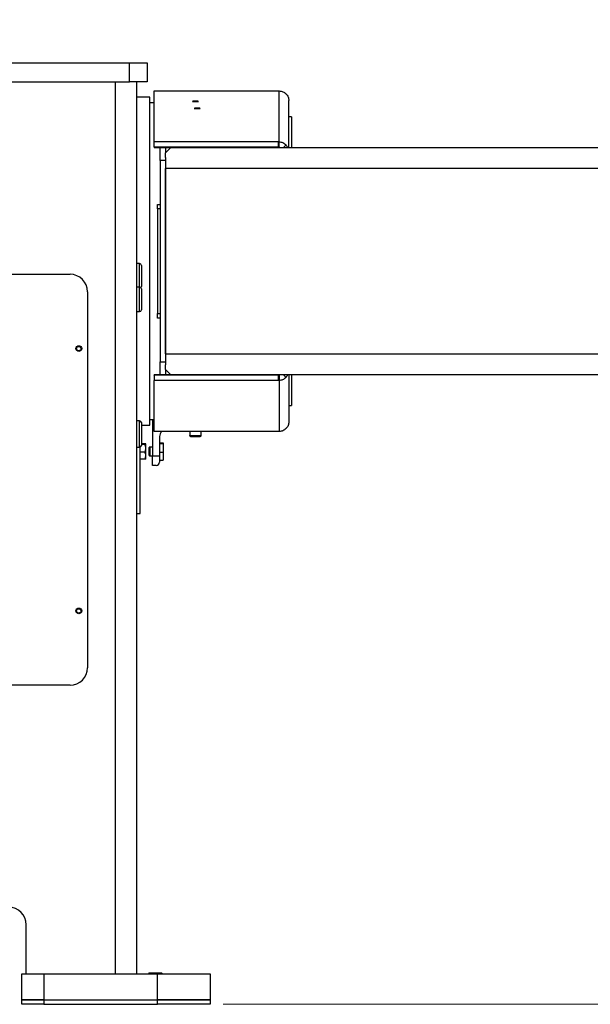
# Model space of a CAD drawing. Header units: millimetres. Extents: x 36 to 588, y 6 to 414.
# Tile 52 of 61: x 433 to 477, y 278 to 354. Entities that reach past the tile are written whole.
import ezdxf

# ---------------------------------------------------------------- set-up
doc = ezdxf.new("R2010")
doc.units = ezdxf.units.MM
doc.styles.add('SLDTEXTSTYLE1', font='TXT', dxfattribs={"width": 0.75})
doc.dimstyles.new('SLDDIMSTYLE1', dxfattribs={"dimtxt": 3.5, "dimasz": 5, "dimexe": 0, "dimexo": 0.0625, "dimgap": 0.875, "dimtad": 1, "dimlfac": 15, "dimrnd": 1e-09, "dimzin": 12, "dimdsep": 46, "dimtxsty": 'SLDTEXTSTYLE1', "dimsah": 1, "dimcen": 0.09, "dimadec": 0, "dimazin": 0, "dimtfac": 1, "dimtofl": 0, "dimtmove": 0, "dimatfit": 3, "dimfxl": 1, "dimtolj": 1, "dimtzin": 12, "dimarcsym": 0})
doc.dimstyles.new('SLDDIMSTYLE2', dxfattribs={"dimtxt": 1.3, "dimasz": 1.3, "dimexe": 0, "dimexo": 0.0625, "dimgap": 0.325, "dimtad": 0, "dimtih": 1, "dimtoh": 1, "dimdec": 0, "dimrnd": 1e-09, "dimzin": 0, "dimdsep": 46, "dimtxsty": 'Standard', "dimblk1": 'DOT', "dimblk2": 'DOT', "dimsah": 1, "dimcen": 0.09, "dimadec": 0, "dimazin": 0, "dimtfac": 1, "dimtdec": 0, "dimtofl": 0, "dimtmove": 0, "dimatfit": 3, "dimldrblk": 'DOT', "dimfxl": 1, "dimtolj": 1, "dimtzin": 0, "dimarcsym": 0})

# ---------------------------------------------------------------- blocks, each defined once
blk = doc.blocks.new('*D10')
at = {"color": 7, "linetype": 'Continuous', "lineweight": 0}
for p, q in [((495.454, 335.103), (520.37, 335.103)), ((519.37, 335.103), (519.37, 278.437)), ((448.654, 278.437), (520.37, 278.437))]:
    blk.add_line(p, q, dxfattribs=at)
for points in [[(519.37, 335.103), (518.72, 330.103), (520.02, 330.103)], [(519.37, 278.437), (520.02, 283.437), (518.72, 283.437)]]:
    blk.add_solid(points, dxfattribs=at)
at = {"color": 7, "linetype": 'Continuous', "lineweight": 0, "insert": (514.858, 305.171), "char_height": 3.5, "attachment_point": 1, "rotation": 90, "style": 'SLDTEXTSTYLE1'}
blk.add_mtext('850', dxfattribs=at)
blk = doc.blocks.new('_DOT')
at = {"color": 0, "linetype": 'ByBlock', "lineweight": -2}
blk.add_line((-0.5, 0), (-1, 0), dxfattribs=at)
at = {"color": 0, "linetype": 'ByBlock', "const_width": 0.5}
blk.add_lwpolyline([(-0.25, 0, 1), (0.25, 0, 1)], format="xyb", close=True, dxfattribs=at)

msp = doc.modelspace()

# ---------------------------------------------------------------- linework, layer by layer
at = {"color": 7, "linetype": 'Continuous', "lineweight": 30}
for p, q in [((402.4543088, 350.2366931), (441.5209754, 350.2366931)), ((441.5209754, 348.7700265), (441.5209754, 350.2366931)), ((441.5209754, 350.2366931), (442.8543088, 350.2366931)), ((442.8543088, 350.2366931), (442.8543088, 348.7700265)), ((402.4543088, 348.7700265), (441.5209754, 348.7700265)), ((440.4209754, 348.7700265), (440.4209754, 280.7700265)), ((442.8543088, 348.7700265), (441.5209754, 348.7700265)), ((442.0876421, 280.7700265), (442.0876421, 348.7700265)), ((443.4065216, 344.2050087), (443.4065765, 348.081583)), ((443.4065765, 348.081583), (452.9209754, 348.0836934)), ((452.9209754, 344.1737863), (452.9209754, 348.0836934)), ((443.0543088, 338.9141635), (443.0543088, 347.6033598)), ((453.6543088, 343.7700265), (453.6543088, 347.3502203)), ((453.8543088, 346.1033598), (453.8543088, 343.7700265)), ((443.4065138, 343.8050119), (443.4065139, 344.2050087)), ((452.8731805, 344.2050081), (443.4065139, 344.2050087)), ((452.8731805, 343.8050113), (452.8731805, 344.2050081)), ((452.8731878, 344.1738338), (452.8731805, 344.2050081)), ((452.8931878, 344.1758957), (452.8731878, 344.1758957)), ((452.8731878, 344.1758957), (452.8731878, 344.1745672)), ((452.8731878, 344.1758957), (452.8731878, 343.7767792)), ((452.8731878, 344.1745672), (452.8731878, 343.7754507)), ((452.8731878, 344.1738338), (452.8731878, 344.1745672)), ((452.8731878, 344.1738338), (452.8731878, 343.773837)), ((452.8931878, 344.1737863), (452.8931878, 344.1758957)), ((452.9209754, 344.1737863), (452.8931878, 344.1737863)), ((452.8931878, 344.1737863), (452.8931878, 343.7746697)), ((452.9209754, 343.7746697), (452.9209754, 344.1737863)), ((452.8731805, 343.8050113), (443.4065138, 343.8050119)), ((443.4065138, 343.8050119), (443.4065211, 343.7738376)), ((443.4065211, 343.7738376), (452.8731878, 343.773837)), ((443.8543088, 343.7738376), (443.8543088, 343.7700265)), ((443.8543088, 343.7700265), (444.2543088, 343.7700265)), ((443.8543088, 342.7700265), (443.8543088, 343.7700265)), ((444.2543088, 343.7700265), (444.2543088, 343.7738376)), ((444.2543088, 343.7700265), (444.2543088, 343.3700265)), ((444.6543088, 343.7700265), (444.2543088, 343.3700265)), ((444.2543088, 343.0054513), (444.2543088, 343.3700265)), ((444.6543088, 343.7700265), (479.0876421, 343.7700265)), ((452.8731878, 343.773837), (452.8731805, 343.8050113)), ((452.8731878, 343.7767792), (452.8731878, 343.7754507)), ((452.8931878, 343.7767792), (452.8731878, 343.7767792)), ((452.9209754, 343.7746697), (452.8931878, 343.7746697)), ((444.2543088, 342.7700265), (443.8543088, 342.7700265)), ((443.8543088, 342.7700265), (443.8543088, 327.4366931)), ((444.2543088, 343.0054513), (444.2543088, 342.7700265)), ((444.2543088, 342.7700265), (444.2543088, 327.4366931)), ((477.4876421, 342.1700265), (444.2543088, 342.1700265)), ((444.2543088, 328.0366931), (444.2543088, 342.1700265)), ((443.6543088, 339.4366931), (443.8543088, 339.4366931)), ((443.6543088, 339.1033598), (443.6543088, 339.4366931)), ((443.0543088, 322.6033598), (443.0543088, 338.9141635)), ((443.6543088, 339.1033598), (443.6543088, 331.1033598)), ((443.8543088, 339.1033598), (443.6543088, 339.1033598)), ((442.2876421, 333.1309803), (442.2876421, 334.9182303)), ((442.4209754, 334.7848969), (442.4209754, 333.1848969)), ((420.9461612, 334.1033598), (436.9876421, 334.1033598)), ((438.3209754, 332.7700265), (438.3209754, 304.1033598)), ((442.2876421, 331.2643136), (442.2876421, 333.1309803)), ((442.4209754, 332.9976469), (442.4209754, 331.3976469)), ((443.6543088, 330.7700265), (443.6543088, 331.1033598)), ((443.6543088, 331.1033598), (443.8543088, 331.1033598)), ((443.8543088, 330.7700265), (443.6543088, 330.7700265)), ((443.8543088, 327.4366931), (444.2543088, 327.4366931)), ((443.8543088, 326.4366931), (443.8543088, 327.4366931)), ((444.2543088, 328.0366931), (477.4876421, 328.0366931)), ((444.2543088, 327.4366931), (444.2543088, 327.2012682)), ((444.2543088, 326.8366931), (444.2543088, 327.2012682)), ((444.2543088, 326.8366931), (444.2543088, 326.4366931)), ((444.2543088, 326.8366931), (444.6543088, 326.4366931)), ((443.4065138, 326.4017076), (443.4065211, 326.432882)), ((452.8731805, 326.4017082), (443.4065138, 326.4017076)), ((443.4065138, 326.4017076), (443.4065139, 326.0017109)), ((452.8731805, 326.0017115), (443.4065139, 326.0017109)), ((452.8731878, 326.4328825), (443.4065211, 326.432882)), ((443.4065765, 322.1251366), (443.4065216, 326.0017109)), ((444.2543088, 326.4366931), (443.8543088, 326.4366931)), ((443.8543088, 326.432882), (443.8543088, 326.4366931)), ((444.2543088, 326.4366931), (444.2543088, 326.432882)), ((479.0876421, 326.4366931), (444.6543088, 326.4366931)), ((452.8731878, 326.4328825), (452.8731805, 326.4017082)), ((452.8731805, 326.4017082), (452.8731805, 326.0017115)), ((452.8731878, 326.0328858), (452.8731805, 326.0017115)), ((452.8731878, 326.0328858), (452.8731878, 326.4328825)), ((452.8731878, 326.0321523), (452.8731878, 326.4312689)), ((452.8731878, 326.0308238), (452.8731878, 326.4299404)), ((452.8731878, 326.4299404), (452.8931878, 326.4299404)), ((452.8731878, 326.0321523), (452.8731878, 326.0328858)), ((452.8731878, 326.0321523), (452.8731878, 326.0308238)), ((452.8731878, 326.0308238), (452.8931878, 326.0308238)), ((452.8931878, 326.4320498), (452.9209754, 326.4320498)), ((452.8931878, 326.0329333), (452.8931878, 326.4320498)), ((452.8931878, 326.0308238), (452.8931878, 326.0329333)), ((452.8931878, 326.0329333), (452.9209754, 326.0329333)), ((452.9209754, 326.4320498), (452.9209754, 326.0329333)), ((452.9209754, 326.0329333), (452.9209754, 322.1230262)), ((453.6543088, 326.4366931), (453.6543088, 322.8564993)), ((453.8543088, 326.4366931), (453.8543088, 324.1033598)), ((442.2876421, 320.9248791), (442.2876421, 322.9248791)), ((443.2732244, 323.0366931), (443.2732244, 322.7997407)), ((442.4209754, 322.7915458), (442.4209754, 321.0582125)), ((443.2732244, 322.7997407), (443.2732244, 320.2720025)), ((443.406567, 322.7997407), (443.2732244, 322.7997407)), ((452.9209754, 322.1230262), (443.4065765, 322.1251366)), ((443.8065577, 321.7354299), (443.8065577, 320.2720025)), ((442.3209754, 315.8702865), (442.3209754, 320.929113)), ((442.7033667, 321.1804871), (442.4209754, 321.1804871)), ((442.7033667, 321.1370232), (442.4209754, 321.1370232)), ((442.7732244, 320.0600067), (442.7732244, 321.1266733)), ((443.0065577, 320.5726815), (443.0065577, 320.9043442)), ((443.089891, 320.5711983), (443.089891, 320.9266733)), ((443.8065577, 321.2495632), (444.0732244, 321.2495632)), ((443.8065577, 321.2009859), (444.0732244, 321.2009859)), ((444.0732244, 321.2495632), (444.0732244, 321.2009859)), ((444.0732244, 321.2009859), (444.0732244, 320.5447627)), ((442.7033667, 320.5498761), (442.3209754, 320.5498761)), ((442.7033667, 320.0061929), (442.3209754, 320.0061929)), ((443.0065577, 320.2823358), (443.0065577, 320.5726815)), ((443.089891, 320.2600067), (443.089891, 320.5711983)), ((443.2732244, 320.2720025), (443.8065577, 320.2720025)), ((443.2732244, 319.5269094), (443.2732244, 320.2720025)), ((443.8065577, 320.5447627), (444.0732244, 320.5447627)), ((443.8065577, 320.2720025), (443.8065577, 319.7752737)), ((443.8065577, 319.9371168), (444.0732244, 319.9371168)), ((444.0732244, 320.5447627), (444.0732244, 319.9371168)), ((443.539891, 319.5269094), (443.2732244, 319.5269094)), ((436.9876421, 302.7700265), (406.9876421, 302.7700265)), ((433.6543088, 280.7700265), (433.6543088, 284.5033598)), ((443.0209754, 280.8366931), (443.5951885, 280.8366931)), ((443.5951885, 280.8366931), (443.9543088, 280.8366931)), ((433.3209754, 278.7700265), (433.3209754, 280.7700265)), ((433.3209754, 280.7700265), (434.9876421, 280.7700265)), ((434.9876421, 280.7700265), (434.9876421, 278.7700265)), ((434.9876421, 280.7700265), (443.6543088, 280.7700265)), ((443.6543088, 278.7700265), (443.6543088, 280.7700265)), ((443.6543088, 280.7700265), (447.6543088, 280.7700265)), ((447.6543088, 280.7700265), (447.6543088, 278.7700265)), ((433.3209754, 278.4366931), (433.3209754, 278.7700265)), ((433.3209754, 278.7700265), (434.9876421, 278.7700265)), ((434.9876421, 278.7700265), (433.3209754, 278.7700265)), ((434.9876421, 278.7700265), (434.9876421, 278.4366931)), ((434.9876421, 278.7700265), (443.6543088, 278.7700265)), ((434.9876421, 278.7700265), (443.6543088, 278.7700265)), ((443.6543088, 278.4366931), (443.6543088, 278.7700265)), ((443.6543088, 278.7700265), (447.6543088, 278.7700265)), ((447.6543088, 278.7700265), (443.6543088, 278.7700265)), ((447.6543088, 278.7700265), (447.6543088, 278.4366931)), ((434.9876421, 278.4366931), (433.3209754, 278.4366931)), ((434.9876421, 278.4366931), (443.6543088, 278.4366931)), ((447.6543088, 278.4366931), (443.6543088, 278.4366931))]:
    msp.add_line(p, q, dxfattribs=at)
at = {"color": 7, "linetype": 'Continuous', "lineweight": 30, "flags": 128}
for points in [[(446.539891, 347.3002559), (446.4662925, 347.2994401), (446.4006695, 347.2970812), (446.3501333, 347.2934346), (446.3201603, 347.2888957), (446.3139985, 347.2839563), (446.3323157, 347.2791515), (446.3731269, 347.2750022), (446.4320096, 347.2719579), (446.5025829, 347.2703486), (446.5771991, 347.2703486), (446.6477724, 347.2719579), (446.7066551, 347.2750022), (446.7474663, 347.2791515), (446.7657835, 347.2839563), (446.7596218, 347.2888957), (446.7296488, 347.2934346), (446.6791126, 347.2970812), (446.6134896, 347.2994401), (446.539891, 347.3002559)], [(446.6732244, 346.7688556), (446.5996258, 346.7680398), (446.5340028, 346.7656808), (446.4834666, 346.7620343), (446.4534936, 346.7574953), (446.4473319, 346.7525559), (446.4656491, 346.7477512), (446.5064603, 346.7436018), (446.565343, 346.7405576), (446.6359163, 346.7389482), (446.7105325, 346.7389482), (446.7811058, 346.7405576), (446.8399884, 346.7436018), (446.8807996, 346.7477512), (446.8991168, 346.7525559), (446.8929551, 346.7574953), (446.8629821, 346.7620343), (446.8124459, 346.7656808), (446.7468229, 346.7680398), (446.6732244, 346.7688556)], [(446.9732244, 321.8039936), (446.9724912, 321.8023199), (446.9550198, 321.7957382), (446.9151687, 321.7896015), (446.8550863, 321.7842407), (446.7780116, 321.7799447), (446.6880998, 321.7769453), (446.590198, 321.775404), (446.4895841, 321.775404), (446.3916823, 321.7769453), (446.3017705, 321.7799447), (446.2246958, 321.7842407), (446.1646134, 321.7896015), (446.1247622, 321.7957382), (446.1072908, 321.8023199), (446.1065577, 321.8039936)]]:
    msp.add_lwpolyline(points, dxfattribs=at)
at = {"color": 7, "linetype": 'Continuous', "lineweight": 30}
for centre, radius in [((437.6543088, 328.4366931), 0.22), ((437.6543088, 328.4366931), 0.1666667), ((437.6543088, 308.4366931), 0.22), ((437.6543088, 308.4366931), 0.1666667)]:
    msp.add_circle(centre, radius, dxfattribs=at)
for centre, radius, start, end in [((442.2876421, 334.7848969), 0.1333333, 360, 90), ((436.9876421, 332.7700265), 1.3333333, 0, 90), ((442.2876421, 332.9976469), 0.1333333, 0, 90), ((442.2876421, 333.1848969), 0.1333333, 315.397233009, 0), ((442.2876421, 331.3976469), 0.1333333, 270, 0), ((442.2876421, 322.7915458), 0.1333333, 0, 90), ((444.3382806, 321.7352694), 0.531723, 132.863442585, 179.982706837), ((446.5417538, 324.7806958), 3.0584769, 263.030482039, 276.835088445), ((442.2876421, 321.0582125), 0.1333333, 270, 0), ((436.9876421, 304.1033598), 1.3333333, 270, 0), ((432.3209754, 284.5033598), 1.3333333, 0, 90)]:
    msp.add_arc(centre, radius, start, end, dxfattribs=at)
msp.add_ellipse((443.539891, 319.7752737), major_axis=(0.2666667, 0), ratio=0.9313663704, start_param=4.7123889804, end_param=6.2831853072, dxfattribs=at)
for points, knots in [([(452.9209754, 348.0836934), (452.9689915, 348.0809976), (453.0650236, 348.075606), (453.2031802, 348.031824), (453.3319151, 347.9653466), (453.4036517, 347.9014307), (453.43952, 347.8694728)], [0, 0, 0, 0, 0.2500002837, 0.5000005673, 0.750000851, 1, 1, 1, 1]), ([(453.5724057, 343.7700265), (453.5594254, 343.7966702), (453.5253433, 343.8666279), (453.4723382, 343.9239695), (453.4395204, 343.9594723)], [0, 0, 0, 0, 0.3808558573, 1, 1, 1, 1]), ([(453.4395204, 326.2472473), (453.4723382, 326.28275), (453.5253433, 326.3400917), (453.5594254, 326.4100493), (453.5724057, 326.4366931)], [0, 0, 0, 0, 0.6191441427, 1, 1, 1, 1]), ([(453.6543088, 322.8564993), (453.6515993, 322.8084349), (453.6461803, 322.7123062), (453.6022781, 322.5739916), (453.5356302, 322.4450781), (453.4715573, 322.3731911), (453.4395209, 322.3372477)], [0, 0, 0, 0, 0.2500002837, 0.5000005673, 0.750000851, 1, 1, 1, 1]), ([(446.1074734, 321.8038148), (446.1075584, 321.798579), (446.1077508, 321.7867191), (446.1163795, 321.7712339), (446.1276038, 321.759739), (446.1393237, 321.7526138), (446.1480805, 321.7489398), (446.1536596, 321.7476354), (446.1557913, 321.747137)], [0, 0, 0, 0, 0.13816689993, 0.3129724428, 0.47065690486, 0.63565788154, 0.86079201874, 1, 1, 1, 1]), ([(446.9173434, 321.7457736), (446.9205762, 321.7463356), (446.9294563, 321.7478793), (446.9402722, 321.7520732), (446.9571754, 321.763373), (446.9688504, 321.7802814), (446.9744865, 321.7956236), (446.9729476, 321.8034749), (446.9728077, 321.8041886)], [0, 0, 0, 0, 0.1679893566, 0.4614499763, 0.6430898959, 0.8097644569, 0.9827082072, 1, 1, 1, 1]), ([(442.7033667, 321.1370232), (442.7236776, 321.142574), (442.75723, 321.1517438), (442.7538994, 321.1650359), (442.7305587, 321.1739378), (442.7093438, 321.1790475), (442.7033667, 321.1804871)], [0, 0, 0, 0, 0.3869732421, 0.6392606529, 0.8983652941, 1, 1, 1, 1]), ([(442.7033667, 320.5498761), (442.7179852, 320.6008363), (442.7475393, 320.7038619), (442.7583509, 320.8565078), (442.7424815, 321.0024271), (442.7164844, 321.0918846), (442.7033667, 321.1370232)], [0, 0, 0, 0, 0.2646049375, 0.5349477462, 0.7653431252, 1, 1, 1, 1]), ([(442.7033667, 320.0061929), (442.7179852, 320.0533808), (442.7475393, 320.1487798), (442.7583509, 320.290126), (442.7424815, 320.4252436), (442.7164844, 320.5080789), (442.7033667, 320.5498761)], [0, 0, 0, 0, 0.2646049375, 0.5349477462, 0.7653431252, 1, 1, 1, 1]), ([(442.7507231, 320.0254348), (442.7510168, 320.024606), (442.7533268, 320.018086), (442.7266514, 320.0117359), (442.7033667, 320.0061929)], [0, 0, 0, 0, 0.1271098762, 1, 1, 1, 1])]:
    msp.add_open_spline(points, degree=3, knots=knots, dxfattribs=at)
for points, degree in [([(453.4395204, 347.8694723), (453.471557, 347.8335288), (453.5356301, 347.7616417), (453.6022781, 347.6327279), (453.6461803, 347.4944133), (453.6515993, 347.3982846), (453.6543088, 347.3502203)], 3), ([(443.0543088, 347.6033598), (442.0876421, 347.6033598)], 1), ([(443.4065636, 347.1700265), (443.0543088, 347.1700265)], 1), ([(453.8543088, 346.1033598), (453.6543088, 346.1033598)], 1), ([(453.4395204, 343.9594723), (453.403652, 343.9914381), (453.3319153, 344.0553697), (453.2031802, 344.1218705), (453.0650236, 344.1656757), (452.9689915, 344.1710828), (452.9209754, 344.1737863)], 3), ([(453.4395204, 343.9594723), (453.2496553, 343.7700265)], 1), ([(452.9682238, 343.7700265), (452.9209754, 343.7746697)], 1), ([(442.2876421, 334.9182303), (442.0876421, 334.9182303)], 1), ([(442.2876421, 333.1309803), (442.0876421, 333.1309803)], 1), ([(442.0876421, 331.2643136), (442.2876421, 331.2643136)], 1), ([(452.9209754, 326.4320498), (452.9682238, 326.4366931)], 1), ([(452.9209754, 326.0329333), (452.9689915, 326.0356368), (453.0650236, 326.0410438), (453.2031802, 326.0848491), (453.3319153, 326.1513498), (453.403652, 326.2152815), (453.4395204, 326.2472473)], 3), ([(453.4395204, 326.2472473), (453.2496552, 326.4366931)], 1), ([(453.6543088, 324.1033598), (453.8543088, 324.1033598)], 1), ([(442.2876421, 322.9248791), (442.0876421, 322.9248791)], 1), ([(443.0543088, 323.0366931), (443.4065636, 323.0366931)], 1), ([(442.4209754, 322.6033598), (443.0543088, 322.6033598)], 1), ([(446.1065577, 322.1245377), (446.1065577, 321.8039936)], 1), ([(446.9732244, 321.8039936), (446.9732244, 322.1243455)], 1), ([(453.4395204, 322.3372473), (453.403652, 322.3052892), (453.3319153, 322.2413731), (453.2031802, 322.1748956), (453.0650236, 322.1311135), (452.9689915, 322.125722), (452.9209754, 322.1230262)], 3), ([(442.0876421, 320.9248791), (442.2876421, 320.9248791)], 1), ([(442.7732244, 321.1266733), (442.7532552, 321.161261)], 1), ([(443.089891, 320.9266733), (443.0065577, 320.9043442)], 1), ([(443.2732244, 320.9266733), (443.089891, 320.9266733)], 1), ([(442.7532552, 320.025419), (442.7732244, 320.0600067)], 1), ([(443.0065577, 320.2823358), (443.089891, 320.2600067)], 1), ([(443.089891, 320.2600067), (443.2732244, 320.2600067)], 1), ([(442.0876421, 315.8702865), (442.3209754, 315.8702865)], 1), ([(443.0209754, 280.8366931), (442.9543088, 280.7700265)], 1), ([(444.0209754, 280.7700265), (443.9543088, 280.8366931)], 1)]:
    msp.add_open_spline(points, degree=degree, dxfattribs=at)

# ---------------------------------------------------------------- dimensions: what is measured, and where the dimension line sits
at = {"color": 7, "linetype": 'Continuous', "lineweight": 0}
dim = msp.add_linear_dim(base=(519.3696511, 278.4366931), p1=(494.4543088, 335.1033598), p2=(447.6543088, 278.4366931), angle=90, dimstyle='SLDDIMSTYLE1', dxfattribs=at)
dim.commit()
dim.dimension.update_dxf_attribs({"geometry": '*D10', "text_midpoint": (519.3696511, 309.050095), "dimtype": 160})

# ---------------------------------------------------------------- leaders
msp.add_leader([(412.9543088, 335.0323395), (436.0790184, 383.7240115)], dimstyle='SLDDIMSTYLE2', dxfattribs=at)

doc.saveas('drawing.dxf')
